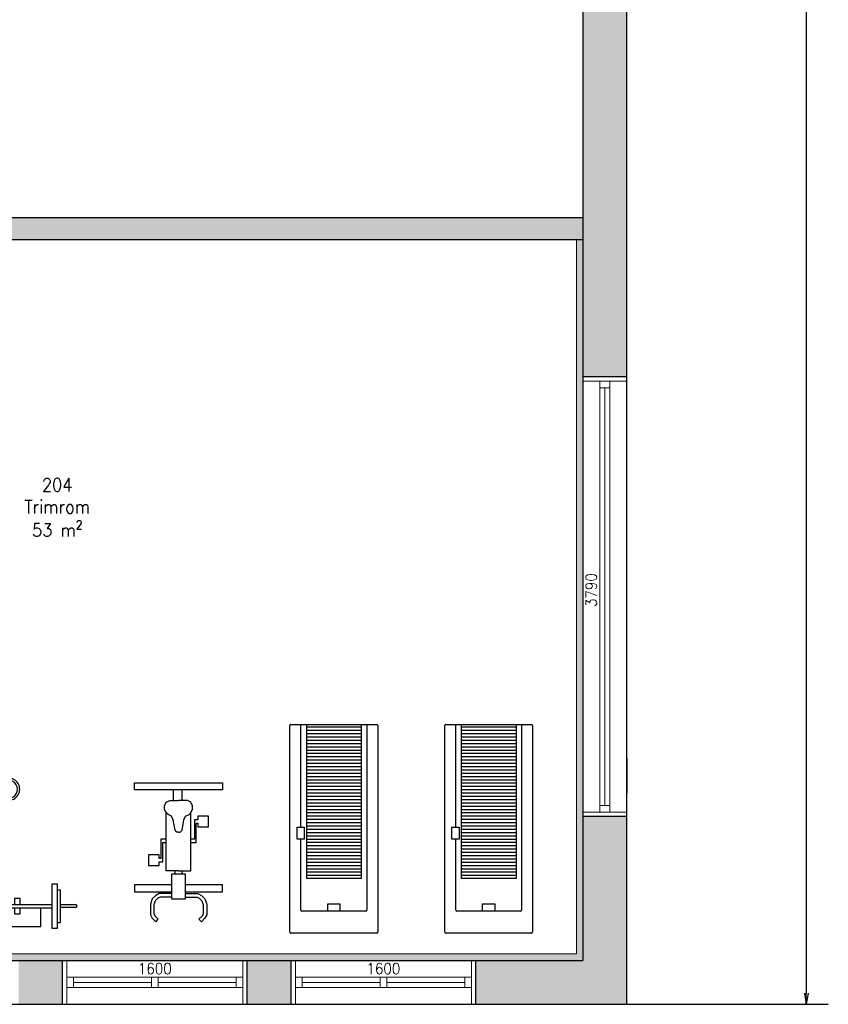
# Model space of a CAD drawing. Header units: millimetres. Extents: x -474437 to 165693, y -93174 to 980873.
# Tile 51 of 60: x 112923 to 120280, y 480138 to 489099. Entities that reach past the tile are written whole.
import ezdxf

# ---------------------------------------------------------------- set-up
doc = ezdxf.new("R2010")
doc.units = ezdxf.units.MM
doc.header["$PDSIZE"] = 10
doc.layers.get('0').update_dxf_attribs({"linetype": 'CONTINUOUS'})
doc.layers.get('Defpoints').update_dxf_attribs({"linetype": 'CONTINUOUS'})
for name, color, linetype in [('1', 1, 'CONTINUOUS'), ('Mål', 5, 'CONTINUOUS'), ('Tekst', 250, 'CONTINUOUS')]:
    doc.layers.add(name, color=color, linetype=linetype)
for name, color, linetype, lineweight in [('hatch', 254, 'CONTINUOUS', 13), ('inside wall', 1, 'CONTINUOUS', 20), ('Windows', 7, 'CONTINUOUS', 20)]:
    doc.layers.add(name, color=color, linetype=linetype, lineweight=lineweight)
doc.styles.get("Standard").update_dxf_attribs({"font": 'romans.shx', "width": 0.9})
doc.dimstyles.new('GEIR', dxfattribs={"dimscale": 100, "dimtxt": 1.25, "dimasz": 2, "dimexe": 1, "dimexo": 2, "dimgap": 1, "dimtad": 1, "dimdec": 0, "dimzin": 0, "dimdsep": 46, "dimtxsty": 'Standard', "dimblk1": 'OBLIQUE', "dimblk2": 'OBLIQUE', "dimsah": 1, "dimcen": -2.5, "dimdle": 1, "dimclrd": 256, "dimclre": 256, "dimclrt": 256, "dimadec": 1, "dimazin": 0, "dimtfac": 1, "dimtdec": 0, "dimtmove": 2, "dimatfit": 3, "dimldrblk": 'OBLIQUE', "dimfxl": 1, "dimtolj": 1, "dimtzin": 0, "dimarcsym": 0})

# ---------------------------------------------------------------- blocks, each defined once
blk = doc.blocks.new('A$C4F5F618B')
at = {"ltscale": 300}
for p, q in [((200, 1540), (240, 1580)), ((240, 1580), (268, 1552)), ((760, 1580), (732, 1552)), ((800, 1540), (760, 1580)), ((180, 1500), (200, 1540)), ((180, 1380), (180, 1500)), ((220, 1491), (233, 1516)), ((220, 1386), (220, 1491)), ((233, 1516), (268, 1552)), ((767, 1516), (732, 1552)), ((780, 1491), (767, 1516)), ((780, 1386), (780, 1491)), ((820, 1500), (800, 1540)), ((820, 1380), (820, 1500)), ((200, 1320), (180, 1380)), ((235, 1342), (220, 1386)), ((765, 1342), (780, 1386)), ((800, 1320), (820, 1380)), ((0, 1240), (0, 1160)), ((420, 1240), (0, 1240)), ((240, 1280), (200, 1320)), ((264, 1313), (235, 1342)), ((280, 1260), (240, 1280)), ((289, 1300), (264, 1313)), ((420, 1260), (280, 1260)), ((420, 1300), (289, 1300)), ((420, 1320), (420, 1040)), ((500, 1320), (420, 1320)), ((580, 1320), (500, 1320)), ((580, 1040), (580, 1320)), ((580, 1300), (711, 1300)), ((580, 1260), (720, 1260)), ((1000, 1240), (580, 1240)), ((711, 1300), (736, 1313)), ((720, 1260), (760, 1280)), ((736, 1313), (765, 1342)), ((760, 1280), (800, 1320)), ((1000, 1160), (1000, 1240)), ((0, 1160), (420, 1160)), ((580, 1160), (1000, 1160)), ((420, 1040), (580, 1040)), ((460, 1040), (460, 1000)), ((540, 1040), (540, 1000)), ((360, 1000), (360, 340)), ((500, 1000), (360, 1000)), ((500, 1000), (640, 1000)), ((640, 1000), (640, 340)), ((680, 900), (680, 680)), ((720, 900), (680, 900)), ((720, 940), (720, 900)), ((840, 940), (720, 940)), ((840, 820), (840, 940)), ((700, 860), (720, 860)), ((700, 640), (700, 860)), ((720, 860), (720, 820)), ((720, 820), (840, 820)), ((300, 680), (300, 460)), ((360, 680), (300, 680)), ((680, 680), (640, 680)), ((320, 640), (360, 640)), ((320, 420), (320, 640)), ((640, 640), (700, 640)), ((160, 500), (160, 380)), ((280, 500), (160, 500)), ((280, 460), (280, 500)), ((300, 460), (280, 460)), ((460, 540), (440, 420)), ((480, 560), (460, 540)), ((500, 560), (480, 560)), ((500, 560), (520, 560)), ((520, 560), (540, 540)), ((540, 540), (560, 420)), ((160, 380), (280, 380)), ((280, 420), (320, 420)), ((280, 380), (280, 420)), ((360, 340), (340, 300)), ((380, 360), (360, 340)), ((420, 380), (380, 360)), ((440, 420), (420, 380)), ((560, 420), (580, 380)), ((580, 380), (620, 360)), ((620, 360), (640, 340)), ((640, 340), (660, 300)), ((340, 300), (340, 260)), ((340, 260), (360, 220)), ((660, 260), (640, 220)), ((660, 300), (660, 260)), ((360, 220), (400, 200)), ((400, 200), (500, 200)), ((460, 200), (460, 80)), ((600, 200), (500, 200)), ((560, 80), (560, 200)), ((640, 220), (600, 200)), ((0, 80), (1000, 80)), ((0, 0), (0, 80)), ((1000, 0), (0, 0)), ((1000, 80), (1000, 0))]:
    blk.add_line(p, q, dxfattribs=at)
blk = doc.blocks.new('A$C0D0E5E3C')
for p, q in [((175, 1635), (175, 1235)), ((225, 1635), (175, 1635)), ((225, 1235), (225, 1635)), ((725, 1620), (325, 1620)), ((325, 1620), (325, 1450)), ((725, 1670), (1025, 1670)), ((725, 1450), (725, 1670)), ((1025, 1670), (1025, 1450)), ((1025, 1620), (1425, 1620)), ((1425, 1620), (1425, 1450)), ((1525, 1235), (1525, 1635)), ((1525, 1635), (1575, 1635)), ((1575, 1635), (1575, 1235)), ((150, 1285), (150, 1585)), ((150, 1585), (175, 1585)), ((175, 1585), (175, 1285)), ((1600, 1585), (1575, 1585)), ((1575, 1585), (1575, 1285)), ((1600, 1285), (1600, 1585)), ((0, 1430), (0, 1435)), ((10, 1445), (150, 1445)), ((1525, 1450), (225, 1450)), ((225, 1420), (225, 1450)), ((515.9, 1505.1), (515.9, 1450)), ((567.2, 1505.1), (515.9, 1505.1)), ((567.2, 1450), (567.2, 1505.1)), ((1182.8, 1505.1), (1234.1, 1505.1)), ((1182.8, 1450), (1182.8, 1505.1)), ((1234.1, 1505.1), (1234.1, 1450)), ((1525, 1420), (1525, 1450)), ((1740, 1445), (1600, 1445)), ((1750, 1430), (1750, 1435)), ((150, 1420), (10, 1420)), ((1525, 1420), (225, 1420)), ((515.9, 1420), (515.9, 1364.1)), ((515.9, 1364.1), (567.2, 1364.1)), ((567.2, 1364.1), (567.2, 1420)), ((725, 470), (725, 1420)), ((1025, 1420), (1025, 470)), ((1182.8, 1364.1), (1182.8, 1420)), ((1234.1, 1364.1), (1182.8, 1364.1)), ((1234.1, 1420), (1234.1, 1364.1)), ((1600, 1420), (1740, 1420)), ((175, 1285), (150, 1285)), ((1575, 1285), (1600, 1285)), ((175, 1235), (225, 1235)), ((1575, 1235), (1525, 1235)), ((625, 470), (1125, 470)), ((625, 450), (1125, 450)), ((725, 290), (725, 450)), ((1025, 450), (1025, 290)), ((725, 290), (625, 290)), ((725, 270), (625, 270)), ((1025, 290), (725, 290)), ((1025, 270), (725, 270)), ((855, 270), (855, 20)), ((895, 270), (895, 20)), ((1025, 290), (1125, 290)), ((1025, 270), (1125, 270)), ((855, 20), (775, 20)), ((775, 0), (775, 20)), ((975, 20), (895, 20)), ((975, 0), (975, 20)), ((775, 0), (975, 0))]:
    blk.add_line(p, q)
for centre, radius, start, end in [((10, 1435), 10, 90, 180), ((1740, 1435), 10, 0, 90), ((10, 1430), 10, 180, 270), ((1740, 1430), 10, 270, 0), ((618.5, 370), 100.2, 86.29542, 273.70458), ((618.5, 370), 80.2, 86.29542, 273.70458), ((1131.5, 370), 100.2, 266.29542, 93.70458), ((1131.5, 370), 80.2, 266.29542, 93.70458)]:
    blk.add_arc(centre, radius, start, end)
blk = doc.blocks.new('A$C1A281903')
for p, q in [((0, 10), (0, 1890)), ((10, 1900), (790, 1900)), ((800, 1890), (800, 10)), ((100, 0), (100, 1690)), ((110, 1700), (690, 1700)), ((344.4, 1634.2), (344.4, 1700)), ((344.4, 1700), (455.6, 1700)), ((455.6, 1634.2), (344.4, 1634.2)), ((455.6, 1700), (455.6, 1634.2)), ((700, 1690), (700, 1045.8)), ((150, 0), (150, 1403)), ((150, 1403), (650, 1403)), ((650, 1373), (150, 1373)), ((650, 0), (650, 1403)), ((650, 1343), (150, 1343)), ((650, 1313), (150, 1313)), ((650, 1283), (150, 1283)), ((650, 1253), (150, 1253)), ((650, 1223), (150, 1223)), ((650, 1193), (150, 1193)), ((650, 1163), (150, 1163)), ((650, 1133), (150, 1133)), ((650, 1103), (150, 1103)), ((650, 1073), (150, 1073)), ((650, 1043), (150, 1043)), ((650, 1013), (150, 1013)), ((668.9, 934.5), (668.9, 1045.8)), ((668.9, 1045.8), (734.7, 1045.8)), ((734.7, 1045.8), (734.7, 934.5)), ((650, 983), (150, 983)), ((650, 953), (150, 953)), ((650, 923), (150, 923)), ((734.7, 934.5), (668.9, 934.5)), ((700, 934.5), (700, 0)), ((650, 893), (150, 893)), ((650, 863), (150, 863)), ((650, 833), (150, 833)), ((650, 803), (150, 803)), ((650, 773), (150, 773)), ((650, 743), (150, 743)), ((650, 713), (150, 713)), ((650, 683), (150, 683)), ((650, 653), (150, 653)), ((650, 623), (150, 623)), ((650, 593), (150, 593)), ((650, 563), (150, 563)), ((650, 533), (150, 533)), ((650, 503), (150, 503)), ((650, 473), (150, 473)), ((650, 443), (150, 443)), ((650, 413), (150, 413)), ((650, 383), (150, 383)), ((650, 353), (150, 353)), ((650, 323), (150, 323)), ((650, 293), (150, 293)), ((650, 263), (150, 263)), ((650, 233), (150, 233)), ((650, 203), (150, 203)), ((650, 173), (150, 173)), ((650, 143), (150, 143)), ((650, 113), (150, 113)), ((650, 83), (150, 83)), ((650, 53), (150, 53)), ((650, 23), (150, 23)), ((790, 0), (10, 0))]:
    blk.add_line(p, q)
for centre, start, end in [((10, 1890), 90, 180), ((790, 1890), 0, 90), ((110, 1690), 90, 180), ((690, 1690), 0, 90), ((10, 10), 180, 270), ((790, 10), 270, 0)]:
    blk.add_arc(centre, 10, start, end)
blk = doc.blocks.new('_Open')
at = {"color": 0, "linetype": 'ByBlock', "lineweight": -2}
for p, q in [((-1, 0.167), (0, 0)), ((-1, -0.167), (0, 0)), ((0, 0), (-1, 0))]:
    blk.add_line(p, q, dxfattribs=at)
blk = doc.blocks.new('*D616')
at = {"layer": 'Defpoints', "color": 0, "transparency": 16777216}
for p in [(118460, 501336), (118447.5, 480138.4), (120080, 480138.4)]:
    blk.add_point(p, dxfattribs=at)
at = {"layer": 'Mål', "lineweight": -2, "transparency": 16777216}
for p, q in [((118460, 501336), (120280, 501336)), ((120080, 501236), (120080, 480238.4)), ((118447.5, 480138.4), (120280, 480138.4))]:
    blk.add_line(p, q, dxfattribs=at)
at = {"layer": 'Mål', "lineweight": -2, "transparency": 16777216, "xscale": 100, "yscale": 100, "zscale": 100}
for p, rotation in [((120080, 501336), 90), ((120080, 480138.4), 270)]:
    blk.add_blockref('_Open', p, dxfattribs=dict(at, rotation=rotation))
at = {"layer": 'Mål', "transparency": 16777216, "insert": (119855, 490737.2), "char_height": 250, "attachment_point": 5, "rotation": 90}
blk.add_mtext('\\A1;21198', dxfattribs=at)
blk = doc.blocks.new('_OBLIQUE')
at = {"color": 0, "linetype": 'ByBlock'}
blk.add_line((-0.5, -0.5), (0.5, 0.5), dxfattribs=at)

msp = doc.modelspace()

# ---------------------------------------------------------------- hatches: boundary and pattern name
at = {"layer": 'hatch', "transparency": 33554687}
h = msp.add_hatch(dxfattribs=at)
h.set_pattern_fill('CONCRETE_C', color=256, scale=50, pattern_type=2)
h.set_pattern_definition([(50, (0, 0), (358.63009, -31.37607), [37.5, -412.5]), (355, (0, 0), (-69.37567, 376.09607), [30, -330]), (100.4514, (29.9, -2.6), (289.2547, 344.71977), [31.8701, -350.57106]), (46.1842, (0, 100), (533.62052, -82.7595), [56.25, -618.75]), (96.6356, (44.47, 93.1), (467.33135, 487.05894), [47.80514, -525.8565]), (351.1842, (0, 100), (467.331, 487.0593), [45, -495]), (21, (50, 75), (298.45353, -201.30945), [37.5, -412.5]), (326, (50, 75), (121.65767, 362.57502), [30, -330]), (71.4514, (74.87, 58.22), (420.11131, 161.26525), [31.8701, -350.57106]), (37.5, (0, 0), (6.079928, 166.446927), [0, -326, 0, -335, 0, -331.25]), (7.5, (0, 0), (131.53477, 197.205856), [0, -191, 0, -318.5, 0, -126.25]), (327.5, (-111.5, 0), (266.911218, -11.277436), [0, -125, 0, -390, 0, -517.5]), (317.5, (-161.5, 0), (291.59308, 50.05249), [0, -162.5, 0, -259, 0, -367.5])])
h.paths.add_polyline_path([(101847.5, 501336), (101447.5, 501336), (101447.5, 486898.1), (101547.5, 486898.1), (101847.5, 486898.1)])
h.paths.add_polyline_path([(103647.5, 501736), (101447.5, 501736), (101447.5, 501336), (103647.5, 501336)])
h.paths.add_polyline_path([(108647.5, 501736), (107647.5, 501736), (107647.5, 501336), (108647.5, 501336)])
h.paths.add_polyline_path([(113647.5, 501736), (112647.5, 501736), (112647.5, 501336), (113647.5, 501336)])
h.paths.add_polyline_path([(118447.5, 501736), (118047.5, 501736), (117647.5, 501736), (117647.5, 501336), (118447.5, 501336)])
h.paths.add_polyline_path([(118447.5, 501336), (118047.5, 501336), (118047.5, 495103.5), (118447.5, 495103.5)])
h.paths.add_polyline_path([(118447.5, 493923.5), (118047.5, 493923.5), (118047.5, 490478.1), (118447.5, 490478.1)])
h.paths.add_polyline_path([(118447.5, 489298.1), (118047.5, 489298.1), (118047.5, 485848.3), (118447.5, 485848.3)])
h.paths.add_polyline_path([(118447.5, 481848.3), (118047.5, 481848.3), (118047.5, 480538.4), (117072.4, 480538.4), (117072.4, 480138.4), (118447.5, 480138.4)])
h.paths.add_polyline_path([(115392.4, 480538.4), (114992.4, 480538.4), (114992.4, 480138.4), (115392.4, 480138.4)])
h.paths.add_polyline_path([(113312.4, 480538.4), (112912.4, 480538.4), (112912.4, 480138.4), (113312.4, 480138.4)])
h.paths.add_polyline_path([(111232.4, 480538.4), (104202.4, 480538.4), (104202.4, 480138.4), (111232.4, 480138.4)])
h.paths.add_polyline_path([(102522.4, 480538.4), (101447.5, 480538.4), (101447.5, 480138.4), (102522.4, 480138.4)])
h.paths.add_polyline_path([(101847.5, 483213.7), (101447.5, 483213.7), (101447.5, 480538.4), (101847.5, 480538.4)])
h = msp.add_hatch(color=256, dxfattribs=at)
h.dxf.hatch_style = 1
h.paths.add_polyline_path([(118047.5, 487298.1), (101847.5, 487298.1), (101847.5, 487098.1), (118047.5, 487098.1)])
h = msp.add_hatch(color=256, dxfattribs=at)
h.dxf.hatch_style = 1
h.paths.add_polyline_path([(101907.5, 487098.1), (101847.5, 487098.1), (101847.5, 480538.4), (101907.5, 480538.4)])
h.paths.add_polyline_path([(104977.4, 485998.1), (104877.4, 485998.1), (104877.4, 480598.4), (104977.4, 480598.4)], flags=17)
h.paths.add_polyline_path([(104977.4, 487098.1), (104877.4, 487098.1), (104877.4, 486898.1), (104977.4, 486898.1)], flags=17)
h.paths.add_polyline_path([(106510, 485798.1), (104977.4, 485798.1), (104977.4, 485698.1), (106510, 485698.1)], flags=17)
h.paths.add_polyline_path([(107577.4, 485798.1), (107410, 485798.1), (107410, 485698.1), (107577.4, 485698.1)], flags=17)
h.paths.add_polyline_path([(107677.4, 485998.1), (107577.4, 485998.1), (107577.4, 485548.4), (107677.4, 485548.4)], flags=17)
h.paths.add_polyline_path([(107677.4, 487098.1), (107577.4, 487098.1), (107577.4, 486898.1), (107677.4, 486898.1)], flags=17)
h.paths.add_polyline_path([(110377.3, 485798.1), (107677.4, 485798.1), (107677.4, 485698.1), (110377.3, 485698.1)], flags=17)
h.paths.add_polyline_path([(107677.4, 484648.4), (107577.4, 484648.4), (107577.4, 480598.4), (107677.4, 480598.4)], flags=17)
h.paths.add_polyline_path([(110277.3, 484448.4), (107677.4, 484448.4), (107677.4, 484348.4), (110277.3, 484348.4)], flags=17)
h.paths.add_polyline_path([(110377.3, 485698.1), (110277.3, 485698.1), (110277.3, 484448.4), (110277.3, 484348.4), (110277.3, 483748.4), (110377.3, 483748.4)], flags=17)
h.paths.add_polyline_path([(110377.3, 482848.4), (110277.3, 482848.4), (110277.3, 482598.4), (110277.3, 480598.4), (110377.3, 480598.4)], flags=17)
h.paths.add_polyline_path([(118047.5, 487098.1), (117987.5, 487098.1), (117987.5, 480598.4), (101907.5, 480598.4), (101907.5, 480538.4), (118047.5, 480538.4)])
h = msp.add_hatch(color=256, dxfattribs=at)
h.dxf.hatch_style = 1
h.paths.add_polyline_path([(118047.5, 487098.1), (117987.5, 487098.1), (117987.5, 480598.4), (118047.5, 480598.4)])

# ---------------------------------------------------------------- linework, layer by layer
for p, q in [((118447.5, 485611), (118447.5, 501736)), ((118447.5, 480138.4), (118447.5, 501736)), ((118047.5, 501336), (118047.5, 480538.4)), ((101847.5, 487298.1), (118047.5, 487298.1)), ((101847.5, 487098.1), (118047.5, 487098.1)), ((101447.5, 480538.4), (118047.5, 480538.4)), ((101447.5, 480138.4), (118447.5, 480138.4))]:
    msp.add_line(p, q)
at = {"layer": '1'}
for p in [(118447.5, 482378.3), (118447.5, 482208.3)]:
    msp.add_line(p, (118447.5, 482058.3), dxfattribs=at)
at = {"layer": 'inside wall'}
for p in [(117987.5, 487098.1), (101907.5, 480598.4)]:
    msp.add_line(p, (117987.5, 480598.4), dxfattribs=at)
at = {"layer": 'Windows'}
for p, q in [((118047.5, 481848.3), (118047.5, 485848.3)), ((118447.5, 481848.3), (118447.5, 485848.3)), ((118447.5, 485808.3), (118047.5, 485808.3)), ((118047.5, 485808.3), (118447.5, 485808.3)), ((118293.5, 485808.3), (118201.5, 485808.3)), ((118201.5, 485808.3), (118201.5, 485747.8)), ((118201.5, 485747.8), (118201.5, 485808.3)), ((118201.5, 485747.8), (118201.5, 481888.3)), ((118201.5, 485747.8), (118293.5, 485747.8)), ((118247.5, 485747.8), (118247.5, 481948.8)), ((118293.5, 481888.3), (118293.5, 485808.3)), ((118447.5, 482208.3), (118447.5, 483088.3)), ((118447.5, 481888.3), (118047.5, 481888.3)), ((118201.5, 481948.8), (118293.5, 481948.8)), ((118201.5, 481888.3), (118293.5, 481888.3)), ((113312.4, 480538.4), (114992.4, 480538.4)), ((113352.4, 480138.4), (113352.4, 480538.4)), ((114952.4, 480138.4), (114952.4, 480538.4)), ((115392.4, 480538.4), (117072.4, 480538.4)), ((115432.4, 480138.4), (115432.4, 480538.4)), ((117032.4, 480138.4), (117032.4, 480538.4)), ((114952.4, 480384.4), (113352.4, 480384.4)), ((113352.4, 480384.4), (113352.4, 480292.4)), ((113412.9, 480384.4), (113412.9, 480292.4)), ((114122.1, 480384.4), (114122.1, 480292.4)), ((114182.6, 480292.4), (114182.6, 480384.4)), ((114891.9, 480384.4), (114891.9, 480292.4)), ((114952.4, 480384.4), (114891.9, 480384.4)), ((114891.9, 480384.4), (114952.4, 480384.4)), ((114952.4, 480292.4), (114952.4, 480384.4)), ((117032.4, 480384.4), (115432.4, 480384.4)), ((115432.4, 480384.4), (115432.4, 480292.4)), ((115492.9, 480384.4), (115492.9, 480292.4)), ((116202.1, 480384.4), (116202.1, 480292.4)), ((116262.6, 480292.4), (116262.6, 480384.4)), ((116971.9, 480384.4), (116971.9, 480292.4)), ((117032.4, 480384.4), (116971.9, 480384.4)), ((116971.9, 480384.4), (117032.4, 480384.4)), ((117032.4, 480292.4), (117032.4, 480384.4)), ((113352.4, 480292.4), (114952.4, 480292.4)), ((114122.1, 480338.4), (113412.9, 480338.4)), ((114891.9, 480338.4), (114182.6, 480338.4)), ((115432.4, 480292.4), (117032.4, 480292.4)), ((116202.1, 480338.4), (115492.9, 480338.4)), ((116971.9, 480338.4), (116262.6, 480338.4)), ((113312.4, 480138.4), (114992.4, 480138.4)), ((115392.4, 480138.4), (117072.4, 480138.4))]:
    msp.add_line(p, q, dxfattribs=at)
at = {"layer": 'Windows', "color": 7, "lineweight": -2}
for p, q in [((118447.5, 485848.3), (118047.5, 485848.3)), ((118447.5, 481848.3), (118047.5, 481848.3)), ((113312.4, 480138.4), (113312.4, 480538.4)), ((114992.4, 480138.4), (114992.4, 480538.4)), ((115392.4, 480138.4), (115392.4, 480538.4)), ((117072.4, 480138.4), (117072.4, 480538.4))]:
    msp.add_line(p, q, dxfattribs=at)

# ---------------------------------------------------------------- block references
at = {"rotation": 179.9999999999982}
for name, p in [('A$C1A281903', (116180.9, 482685.6)), ('A$C1A281903', (117589.7, 482685.6)), ('A$C0D0E5E3C', (113441.3, 482465.6))]:
    msp.add_blockref(name, p, dxfattribs=at)
at = {"xscale": 0.8, "yscale": 0.8, "zscale": 0.8, "rotation": 179.9999999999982}
msp.add_blockref('A$C4F5F618B', (114768, 482154), dxfattribs=at)

# ---------------------------------------------------------------- texts
at = {"layer": 'Tekst', "insert": (112890, 484925.4), "char_height": 120, "attachment_point": 1}
msp.add_mtext_dynamic_manual_height_columns('\\pxqc;204\\PTrimrom\\P53 m{\\H1.08333x;²}', width=747.688, gutter_width=500, heights=[0], dxfattribs=at)
at = {"layer": 'Windows', "insert": (118072.5, 483753.3), "char_height": 100, "attachment_point": 1, "rotation": 90}
msp.add_mtext_dynamic_manual_height_columns('3790', width=10, gutter_width=500, heights=[0], dxfattribs=at)
at = {"layer": 'Windows', "char_height": 100, "attachment_point": 1}
for insert in [(113997.4, 480513.4), (116077.4, 480513.4)]:
    msp.add_mtext_dynamic_manual_height_columns('1600', width=10, gutter_width=500, heights=[0], dxfattribs=dict(at, insert=insert))

# ---------------------------------------------------------------- dimensions: what is measured, and where the dimension line sits
at = {"layer": 'Mål'}
dim = msp.add_linear_dim(base=(120080, 480138.4), p1=(118460, 501336), p2=(118447.5, 480138.4), angle=90, dimstyle='GEIR', override={"dimscale": 1, "dimtxt": 250, "dimasz": 100, "dimexe": 200, "dimexo": 0, "dimgap": 100, "dimblk1": 'Open', "dimblk2": 'Open', "dimdle": 100}, dxfattribs=at)
dim.commit()
dim.dimension.update_dxf_attribs({"geometry": '*D616', "text_midpoint": (119855, 490737.2)})

doc.saveas('drawing.dxf')
